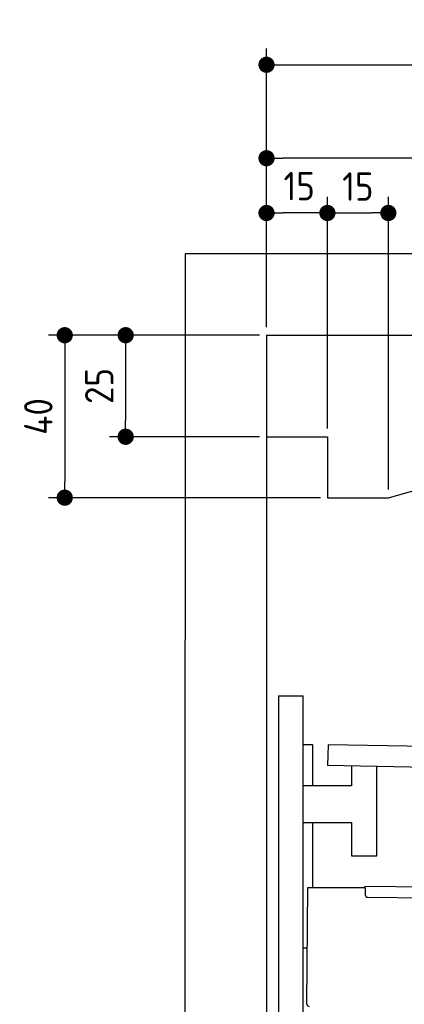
# Model space of a CAD drawing. Header units: millimetres. Extents: x -405 to 6780, y 0 to 7227.
# Tile 10 of 16: x -405 to 542, y 4803 to 7227. Entities that reach past the tile are written whole.
import ezdxf

# ---------------------------------------------------------------- set-up
doc = ezdxf.new("R2010")
doc.units = ezdxf.units.MM
doc.layers.add('4', color=3, linetype='Continuous')
for name, color, linetype, lineweight in [('Freiraum', 7, 'Continuous', 25), ('Gebäude', 7, 'Continuous', 25), ('Plattform', 7, 'Continuous', 25), ('Ständer hinten', 7, 'Continuous', 25)]:
    doc.layers.add(name, color=color, linetype=linetype, lineweight=lineweight)
doc.styles.get("Standard").update_dxf_attribs({"font": 'ISOCP.SHX'})
doc.dimstyles.new('GEN-ISO', dxfattribs={"dimscale": 20, "dimtxt": 3.5, "dimasz": 2, "dimexe": 2, "dimexo": 1, "dimgap": 1.5, "dimtad": 1, "dimdec": 1, "dimlfac": 0.1, "dimdsep": 46, "dimtxsty": 'STANDARD', "dimblk": 'PUNKT', "dimcen": 2, "dimclrd": 256, "dimclre": 256, "dimclrt": 2, "dimadec": 0, "dimazin": 0, "dimtp": 0.1, "dimtm": 0.1, "dimtfac": 0.71, "dimtdec": 1, "dimtmove": 2, "dimatfit": 3, "dimldrblk": 'PUNKT', "dimfxl": 2, "dimtolj": 1, "dimarcsym": 0})

# ---------------------------------------------------------------- blocks, each defined once
blk = doc.blocks.new('PUNKT')
at = {"layer": '4', "color": 0, "linetype": 'ByBlock'}
blk.add_line((-0.5, 0), (-1, 0), dxfattribs=at)
at = {"layer": '4', "color": 0, "linetype": 'ByBlock', "const_width": 0.5}
blk.add_lwpolyline([(-0.25, 0, 1), (0.25, 0, 1)], format="xyb", close=True, dxfattribs=at)
blk = doc.blocks.new('*D84')
at = {"layer": '4', "lineweight": -2, "transparency": 16777216}
for p, q in [((203.1, 6469.9), (203.1, 7155.7)), ((5703.1, 6469.9), (5703.1, 7155.7)), ((243.1, 7115.7), (5663.1, 7115.7))]:
    blk.add_line(p, q, dxfattribs=at)
at = {"layer": 'Defpoints', "color": 0, "transparency": 16777216}
for p in [(5703.1, 7115.7), (203.1, 6449.9), (5703.1, 6449.9)]:
    blk.add_point(p, dxfattribs=at)
at = {"layer": '4', "lineweight": -2, "transparency": 16777216, "xscale": 40, "yscale": 40, "zscale": 40, "rotation": 180}
blk.add_blockref('PUNKT', (203.1, 7115.7), dxfattribs=at)
at = {"layer": '4', "lineweight": -2, "transparency": 16777216, "xscale": 40, "yscale": 40, "zscale": 40}
blk.add_blockref('PUNKT', (5703.1, 7115.7), dxfattribs=at)
at = {"layer": '4', "color": 2, "transparency": 16777216, "insert": (2953.1, 7180.7), "char_height": 70, "attachment_point": 5}
blk.add_mtext('550', dxfattribs=at)
blk = doc.blocks.new('_Dot')
at = {"color": 0, "linetype": 'ByBlock', "lineweight": -2}
blk.add_line((-0.5, 0), (-1, 0), dxfattribs=at)
at = {"color": 0, "linetype": 'ByBlock', "const_width": 0.5}
blk.add_lwpolyline([(-0.25, 0, 1), (0.25, 0, 1)], format="xyb", close=True, dxfattribs=at)
blk = doc.blocks.new('*D90')
at = {"layer": '4', "lineweight": -2, "transparency": 16777216}
for p, q in [((203.1, 6469.9), (203.1, 6925.6)), ((1903.1, 6469.9), (1903.1, 6925.6)), ((1863.1, 6885.6), (243.1, 6885.6))]:
    blk.add_line(p, q, dxfattribs=at)
at = {"layer": 'Defpoints', "color": 0, "transparency": 16777216}
for p in [(203.1, 6885.6), (203.1, 6449.9), (1903.1, 6449.9)]:
    blk.add_point(p, dxfattribs=at)
at = {"layer": '4', "lineweight": -2, "transparency": 16777216, "xscale": 40, "yscale": 40, "zscale": 40, "rotation": 180}
blk.add_blockref('_Dot', (203.1, 6885.6), dxfattribs=at)
at = {"layer": '4', "lineweight": -2, "transparency": 16777216, "xscale": 40, "yscale": 40, "zscale": 40}
blk.add_blockref('_Dot', (1903.1, 6885.6), dxfattribs=at)
at = {"layer": '4', "color": 2, "transparency": 16777216, "insert": (1053.1, 6950.6), "char_height": 70, "attachment_point": 5}
blk.add_mtext('170', dxfattribs=at)
blk = doc.blocks.new('*D91')
at = {"layer": '4', "lineweight": -2, "transparency": 16777216}
for p, q in [((203.1, 6469.9), (203.1, 6790.8)), ((353.1, 6219.9), (353.1, 6790.8)), ((313.1, 6750.8), (243.1, 6750.8))]:
    blk.add_line(p, q, dxfattribs=at)
at = {"layer": 'Defpoints', "color": 0, "transparency": 16777216}
for p in [(203.1, 6750.8), (203.1, 6449.9), (353.1, 6199.9)]:
    blk.add_point(p, dxfattribs=at)
at = {"layer": '4', "lineweight": -2, "transparency": 16777216, "xscale": 40, "yscale": 40, "zscale": 40, "rotation": 180}
blk.add_blockref('_Dot', (203.1, 6750.8), dxfattribs=at)
at = {"layer": '4', "lineweight": -2, "transparency": 16777216, "xscale": 40, "yscale": 40, "zscale": 40}
blk.add_blockref('_Dot', (353.1, 6750.8), dxfattribs=at)
at = {"layer": '4', "color": 2, "transparency": 16777216, "insert": (283.6, 6817), "char_height": 70, "attachment_point": 5}
blk.add_mtext('15', dxfattribs=at)
blk = doc.blocks.new('*D92')
at = {"layer": '4', "lineweight": -2, "transparency": 16777216}
for p, q in [((186.2, 6449.9), (-333.8, 6449.9)), ((-293.8, 6409.9), (-293.8, 6089.9)), ((336.2, 6049.9), (-333.8, 6049.9))]:
    blk.add_line(p, q, dxfattribs=at)
at = {"layer": 'Defpoints', "color": 0, "transparency": 16777216}
for p in [(206.2, 6449.9), (-293.8, 6049.9), (356.2, 6049.9)]:
    blk.add_point(p, dxfattribs=at)
at = {"layer": '4', "lineweight": -2, "transparency": 16777216, "xscale": 40, "yscale": 40, "zscale": 40}
for p, rotation in [((-293.8, 6449.9), 90), ((-293.8, 6049.9), 270)]:
    blk.add_blockref('_Dot', p, dxfattribs=dict(at, rotation=rotation))
at = {"layer": '4', "color": 2, "transparency": 16777216, "insert": (-358.8, 6249.9), "char_height": 70, "attachment_point": 5, "rotation": 90}
blk.add_mtext('40', dxfattribs=at)
blk = doc.blocks.new('*D93')
at = {"layer": '4', "lineweight": -2, "transparency": 16777216}
for p, q in [((186.2, 6449.9), (-183.8, 6449.9)), ((-143.8, 6409.9), (-143.8, 6239.9)), ((186.2, 6199.9), (-183.8, 6199.9))]:
    blk.add_line(p, q, dxfattribs=at)
at = {"layer": 'Defpoints', "color": 0, "transparency": 16777216}
for p in [(206.2, 6449.9), (-143.8, 6199.9), (206.2, 6199.9)]:
    blk.add_point(p, dxfattribs=at)
at = {"layer": '4', "lineweight": -2, "transparency": 16777216, "xscale": 40, "yscale": 40, "zscale": 40}
for p, rotation in [((-143.8, 6449.9), 90), ((-143.8, 6199.9), 270)]:
    blk.add_blockref('_Dot', p, dxfattribs=dict(at, rotation=rotation))
at = {"layer": '4', "color": 2, "transparency": 16777216, "insert": (-208.8, 6324.9), "char_height": 70, "attachment_point": 5, "rotation": 90}
blk.add_mtext('25', dxfattribs=at)
blk = doc.blocks.new('*D94')
at = {"layer": '4', "lineweight": -2, "transparency": 16777216}
for p, q in [((353.1, 6219.9), (353.1, 6790.8)), ((503.1, 6069.9), (503.1, 6790.8)), ((393.1, 6750.8), (463.1, 6750.8))]:
    blk.add_line(p, q, dxfattribs=at)
at = {"layer": 'Defpoints', "color": 0, "transparency": 16777216}
for p in [(503.1, 6750.8), (353.1, 6199.9), (503.1, 6049.9)]:
    blk.add_point(p, dxfattribs=at)
at = {"layer": '4', "lineweight": -2, "transparency": 16777216, "xscale": 40, "yscale": 40, "zscale": 40, "rotation": 180}
blk.add_blockref('_Dot', (353.1, 6750.8), dxfattribs=at)
at = {"layer": '4', "lineweight": -2, "transparency": 16777216, "xscale": 40, "yscale": 40, "zscale": 40}
blk.add_blockref('_Dot', (503.1, 6750.8), dxfattribs=at)
at = {"layer": '4', "color": 2, "transparency": 16777216, "insert": (428.1, 6815.8), "char_height": 70, "attachment_point": 5}
blk.add_mtext('15', dxfattribs=at)
blk = doc.blocks.new('Plattform OG 6200 550')
at = {"layer": 'Plattform'}
for p, q in [((354.6, 5441.9), (353.6, 5391)), ((5488.5, 5339.5), (354.7, 5441.9)), ((5487.3, 5283.5), (353.6, 5390.9)), ((412.4, 5389.7), (412.4, 5340.7)), ((474.4, 5168.2), (474.4, 5388.4)), ((412.4, 5340.7), (293, 5340.6)), ((293, 5250.7), (412.4, 5250.7)), ((412.4, 5250.7), (412.4, 5168.2)), ((412.4, 5168.2), (469.4, 5168.2)), ((469.4, 5168.2), (474.4, 5168.2)), ((302.4, 4802.7), (305, 5090.7)), ((305, 5090.7), (446.4, 5090.5)), ((446.3, 5087.5), (446.4, 5093.5)), ((446.4, 5093.5), (5401.2, 5050.3)), ((446.3, 5087.5), (446.2, 5072.5)), ((452.2, 5066.4), (5401, 5023.3))]:
    blk.add_line(p, q, dxfattribs=at)
for centre, start in [((452.2, 5072.4), 179.5), ((308.4, 4803.7), 189.0941)]:
    blk.add_arc(centre, 6, start, 269.5, dxfattribs=at)
blk = doc.blocks.new('Ständer hinten')
at = {"layer": 'Ständer hinten'}
for p, q in [((233, 5562), (233, 2548.6)), ((233, 5562), (293, 5562)), ((293, 2550), (293, 5562)), ((293, 5442), (316, 5442)), ((316, 5442), (316, 5340.6)), ((316, 5250.7), (316, 5090.7)), ((293, 4942), (303.7, 4942))]:
    blk.add_line(p, q, dxfattribs=at)
blk = doc.blocks.new('Gebäude_390_GT235')
at = {"layer": 'Freiraum'}
for p, q in [((503.1, 6049.9), (1903.1, 6449.9)), ((203.1, 6199.9), (353.1, 6199.9)), ((353.1, 6199.9), (353.1, 6049.9)), ((353.1, 6049.9), (503.1, 6049.9))]:
    blk.add_line(p, q, dxfattribs=at)
at = {"layer": 'Gebäude'}
for p, q in [((3.1, 6650.5), (0, 0)), ((5903.1, 6650.5), (3.1, 6650.5)), ((203.1, 6449.9), (5703.1, 6449.9)), ((203.1, 6449.9), (203.1, 200))]:
    blk.add_line(p, q, dxfattribs=at)

msp = doc.modelspace()

# ---------------------------------------------------------------- block references
at = {"layer": 'Gebäude'}
msp.add_blockref('Gebäude_390_GT235', (0, 0), dxfattribs=at)
at = {"layer": 'Plattform'}
msp.add_blockref('Plattform OG 6200 550', (0, 0), dxfattribs=at)
at = {"layer": 'Ständer hinten'}
msp.add_blockref('Ständer hinten', (0, 0), dxfattribs=at)

# ---------------------------------------------------------------- dimensions: what is measured, and where the dimension line sits
at = {"layer": '4'}
for base, p1, p2, override, picture, middle in [((5703.08, 7115.7), (203.08, 6449.9), (5703.08, 6449.9), {"dimtdec": 3, "dimtolj": 0}, '*D84', (2953.08, 7180.7)), ((203.08, 6885.61), (1903.08, 6449.9), (203.08, 6449.9), {"dimblk1": 'Dot', "dimblk2": 'Dot', "dimsah": 1, "dimtdec": 3, "dimtolj": 0}, '*D90', (1053.08, 6950.61)), ((503.08, 6750.78), (353.08, 6199.9), (503.08, 6049.9), {"dimblk1": 'Dot', "dimblk2": 'Dot', "dimsah": 1, "dimtdec": 3, "dimtolj": 0}, '*D94', (428.08, 6815.78))]:
    dim = msp.add_linear_dim(base=base, p1=p1, p2=p2, dimstyle='GEN-ISO', override=override, dxfattribs=at)
    dim.commit()
    dim.dimension.update_dxf_attribs({"geometry": picture, "text_midpoint": middle})
dim = msp.add_linear_dim(base=(203.08, 6750.78), p1=(353.08, 6199.9), p2=(203.08, 6449.9), dimstyle='GEN-ISO', override={"dimblk1": 'Dot', "dimblk2": 'Dot', "dimsah": 1, "dimtdec": 3, "dimtolj": 0}, dxfattribs=at)
dim.commit()
dim.dimension.update_dxf_attribs({"geometry": '*D91', "text_midpoint": (283.61, 6817), "dimtype": 160})
for base, p2, picture, middle in [((-293.84, 6049.9), (356.16, 6049.9), '*D92', (-358.84, 6249.9)), ((-143.84, 6199.9), (206.16, 6199.9), '*D93', (-208.85, 6324.9))]:
    dim = msp.add_linear_dim(base=base, p1=(206.16, 6449.9), p2=p2, angle=90, dimstyle='GEN-ISO', override={"dimblk1": 'Dot', "dimblk2": 'Dot', "dimsah": 1, "dimtdec": 3, "dimtolj": 0}, dxfattribs=at)
    dim.commit()
    dim.dimension.update_dxf_attribs({"geometry": picture, "text_midpoint": middle})

doc.saveas('drawing.dxf')
